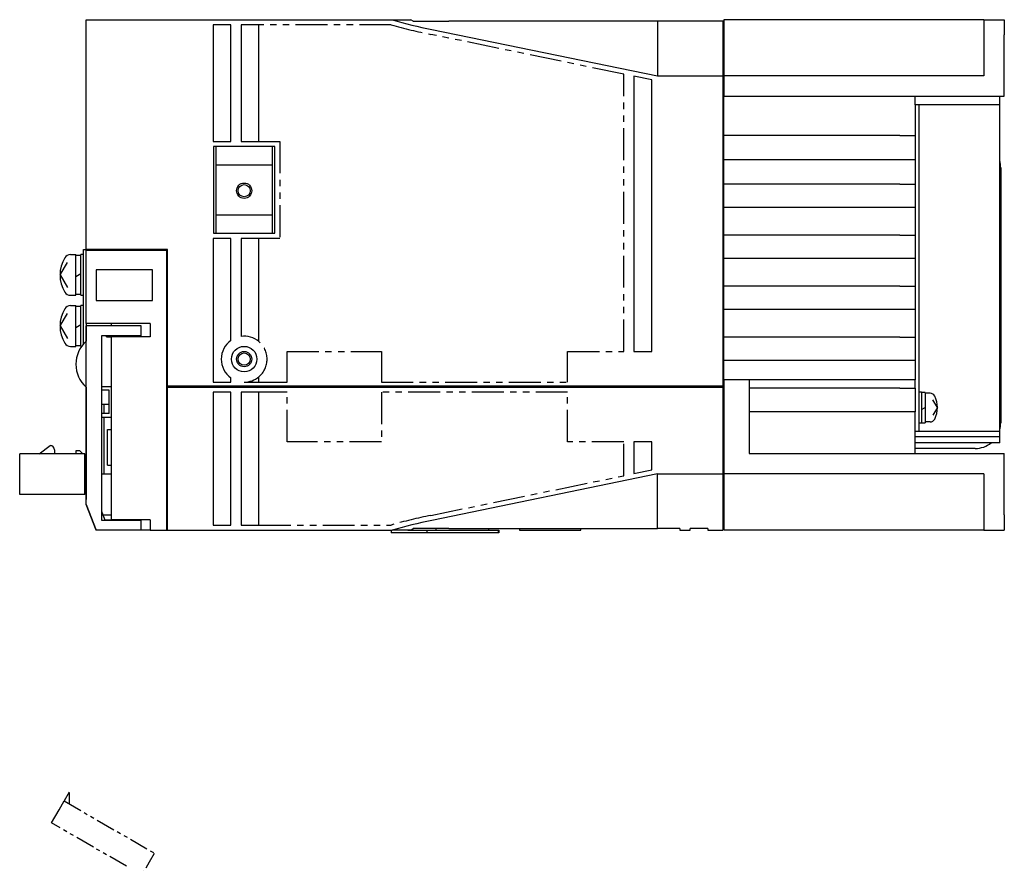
# Model space of a CAD drawing. Extents: x -782 to 6, y -317 to 246.
# Tile 4 of 4: x -347 to -154, y 6 to 171. Entities that reach past the tile are written whole.
import ezdxf

# ---------------------------------------------------------------- set-up
doc = ezdxf.new("R2010")
doc.units = 0
doc.linetypes.add('PHANTOM', pattern=[2.5, 1.25, -0.25, 0.25, -0.25, 0.25, -0.25])
for name, color, linetype in [('OUTLINE', 7, 'CONTINUOUS'), ('PHANTOM', 3, 'PHANTOM'), ('THIN_LINE', 6, 'CONTINUOUS')]:
    doc.layers.add(name, color=color, linetype=linetype)

msp = doc.modelspace()

# ---------------------------------------------------------------- linework, layer by layer
at = {"layer": 'OUTLINE'}
for p, q in [((-333.81, 171.03), (-273.81, 171.03)), ((-333.81, 126.03), (-333.81, 171.03)), ((-305.41, 170.03), (-308.91, 170.03)), ((-308.91, 170.03), (-308.91, 147.18)), ((-305.41, 147.18), (-305.41, 170.03)), ((-303.41, 170.03), (-303.41, 147.18)), ((-299.91, 170.03), (-303.41, 170.03)), ((-299.91, 147.18), (-299.91, 170.03)), ((-273.81, 171.03), (-270.13, 171.03)), ((-269.68, 170.73), (-270.13, 171.03)), ((-269.68, 170.73), (-262.68, 170.73)), ((-221.81, 170.73), (-262.68, 170.73)), ((-209.01, 170.73), (-221.81, 170.73)), ((-221.81, 170.73), (-221.81, 167.03)), ((-209.01, 170.83), (-208.81, 170.83)), ((-209.01, 170.83), (-209.01, 170.73)), ((-209.01, 170.73), (-209.01, 167.03)), ((-208.81, 171.03), (-208.81, 167.03)), ((-157.81, 171.03), (-208.81, 171.03)), ((-157.81, 171.03), (-153.81, 171.03)), ((-157.81, 171.03), (-157.81, 168.03)), ((-154.31, 171.03), (-153.81, 171.03)), ((-153.81, 171.03), (-153.81, 168.03)), ((-266, 169.13), (-221.81, 160.03)), ((-157.81, 168.03), (-157.81, 160.03)), ((-153.81, 156.03), (-153.81, 168.03)), ((-221.81, 167.03), (-221.81, 160.03)), ((-209.01, 167.03), (-209.01, 160.03)), ((-208.81, 167.03), (-208.81, 160.03)), ((-226.41, 159.95), (-226.41, 106.03)), ((-222.91, 159.23), (-226.41, 159.95)), ((-222.91, 106.03), (-222.91, 159.23)), ((-221.81, 160.03), (-209.01, 160.03)), ((-209.01, 160.03), (-209.01, 99.23)), ((-209.01, 159.83), (-208.81, 159.83)), ((-208.81, 160.03), (-208.81, 156.03)), ((-157.81, 160.03), (-208.81, 160.03)), ((-208.81, 100.49), (-208.81, 156.03)), ((-208.81, 156.03), (-153.81, 156.03)), ((-171.31, 154.33), (-171.31, 156.03)), ((-154.71, 154.33), (-154.71, 156.03)), ((-170.51, 154.33), (-171.31, 154.33)), ((-171.31, 154.33), (-171.31, 148.37)), ((-154.71, 154.33), (-170.51, 154.33)), ((-170.51, 90.33), (-170.51, 154.33)), ((-154.71, 90.33), (-154.71, 154.33)), ((-308.91, 147.18), (-305.41, 147.18)), ((-303.41, 147.18), (-299.91, 147.18)), ((-174.31, 148.37), (-208.81, 148.37)), ((-174.31, 148.37), (-171.31, 148.37)), ((-171.31, 148.37), (-171.31, 143.57)), ((-308.81, 146.18), (-308.81, 129.18)), ((-296.81, 146.18), (-308.81, 146.18)), ((-308.31, 142.6), (-308.31, 146.18)), ((-297.31, 146.18), (-297.31, 142.6)), ((-296.81, 129.18), (-296.81, 146.18)), ((-174.31, 143.57), (-208.81, 143.57)), ((-171.31, 143.57), (-174.31, 143.57)), ((-171.31, 143.57), (-171.31, 138.83)), ((-308.31, 132.76), (-308.31, 142.6)), ((-308.31, 142.6), (-297.31, 142.6)), ((-297.31, 142.6), (-297.31, 132.76)), ((-154.51, 142.03), (-154.51, 92.03)), ((-174.31, 138.83), (-208.81, 138.83)), ((-174.31, 138.83), (-171.31, 138.83)), ((-171.31, 138.83), (-171.31, 134.23)), ((-174.31, 134.23), (-208.81, 134.23)), ((-171.31, 134.23), (-174.31, 134.23)), ((-171.31, 134.23), (-171.31, 128.83)), ((-308.31, 129.18), (-308.31, 132.76)), ((-297.31, 132.76), (-308.31, 132.76)), ((-297.31, 132.76), (-297.31, 129.18)), ((-308.91, 128.18), (-308.91, 100.03)), ((-305.41, 128.18), (-308.91, 128.18)), ((-308.81, 129.18), (-296.81, 129.18)), ((-305.41, 108.2), (-305.41, 128.18)), ((-303.41, 128.18), (-303.41, 108.99)), ((-299.91, 128.18), (-303.41, 128.18)), ((-299.91, 107.97), (-299.91, 128.18)), ((-174.31, 128.83), (-208.81, 128.83)), ((-174.31, 128.83), (-171.31, 128.83)), ((-171.31, 128.83), (-171.31, 124.23)), ((-334.31, 107.51), (-334.31, 126.03)), ((-334.31, 126.03), (-333.81, 126.03)), ((-333.81, 126.03), (-333.81, 125.83)), ((-317.81, 126.03), (-333.81, 126.03)), ((-318.01, 125.83), (-333.81, 125.83)), ((-333.81, 111.53), (-333.81, 125.83)), ((-333.61, 126.03), (-333.61, 125.83)), ((-318.01, 125.83), (-318.01, 71.03)), ((-317.81, 99.23), (-317.81, 126.03)), ((-336.85, 125.03), (-335.81, 125.03)), ((-335.81, 117.03), (-335.81, 125.03)), ((-334.81, 124.83), (-335.81, 124.83)), ((-334.81, 117.03), (-334.81, 125.03)), ((-334.31, 125.03), (-334.81, 125.03)), ((-174.31, 124.23), (-208.81, 124.23)), ((-171.31, 124.23), (-174.31, 124.23)), ((-171.31, 124.23), (-171.31, 118.83)), ((-338.91, 121.03), (-337.44, 123.49)), ((-331.81, 122.03), (-331.81, 116.03)), ((-320.81, 122.03), (-331.81, 122.03)), ((-320.81, 116.03), (-320.81, 122.03)), ((-338.91, 121.03), (-337.44, 118.56)), ((-335.81, 120.74), (-334.81, 121.32)), ((-174.31, 118.83), (-208.81, 118.83)), ((-174.31, 118.83), (-171.31, 118.83)), ((-171.31, 118.83), (-171.31, 114.23)), ((-336.85, 117.03), (-335.81, 117.03)), ((-335.81, 117.23), (-334.81, 117.23)), ((-334.81, 117.03), (-334.31, 117.03)), ((-331.81, 116.03), (-320.81, 116.03)), ((-336.85, 115.03), (-335.81, 115.03)), ((-335.81, 107.03), (-335.81, 115.03)), ((-334.81, 114.83), (-335.81, 114.83)), ((-334.81, 107.03), (-334.81, 115.03)), ((-334.31, 115.03), (-334.81, 115.03)), ((-174.31, 114.23), (-208.81, 114.23)), ((-171.31, 114.23), (-174.31, 114.23)), ((-171.31, 114.23), (-171.31, 108.83)), ((-338.91, 111.03), (-337.44, 113.49)), ((-338.91, 111.03), (-337.44, 108.56)), ((-335.81, 110.74), (-334.81, 111.32)), ((-333.81, 111.53), (-333.81, 108.02)), ((-321.21, 111.53), (-333.81, 111.53)), ((-323.02, 111.03), (-333.8, 111.03)), ((-333.8, 76.03), (-333.8, 111.03)), ((-328.81, 111.03), (-328.81, 111.53)), ((-323.02, 109.06), (-323.02, 111.03)), ((-321.21, 111.53), (-321.21, 108.92)), ((-330.8, 109.06), (-330.8, 73)), ((-323.02, 109.06), (-330.8, 109.06)), ((-329.81, 108.92), (-329.81, 109.06)), ((-329.81, 108.92), (-328.81, 108.92)), ((-321.21, 108.92), (-328.81, 108.92)), ((-328.81, 73.03), (-328.81, 108.92)), ((-327.27, 109.06), (-327.27, 108.92)), ((-325.34, 108.92), (-325.34, 109.06)), ((-174.31, 108.83), (-208.81, 108.83)), ((-174.31, 108.83), (-171.31, 108.83)), ((-171.31, 108.83), (-171.31, 104.23)), ((-336.85, 107.03), (-335.81, 107.03)), ((-335.81, 107.23), (-334.81, 107.23)), ((-334.81, 107.03), (-334.69, 107.03)), ((-226.41, 106.03), (-222.91, 106.03)), ((-174.31, 104.23), (-208.81, 104.23)), ((-171.31, 104.23), (-174.31, 104.23)), ((-171.31, 104.23), (-171.31, 100.49)), ((-305.41, 100.03), (-305.41, 100.85)), ((-299.91, 100.03), (-299.91, 101.09)), ((-203.81, 100.49), (-208.81, 100.49)), ((-208.81, 100.49), (-208.81, 82.03)), ((-171.31, 100.49), (-203.81, 100.49)), ((-203.81, 100.49), (-203.81, 86.03)), ((-171.31, 98.83), (-171.31, 100.49)), ((-333.81, 99.04), (-333.81, 95.63)), ((-330.8, 99.18), (-328.81, 99.18)), ((-329.26, 98.48), (-330.8, 98.48)), ((-329.26, 93.88), (-329.26, 98.48)), ((-209.01, 99.23), (-317.81, 99.23)), ((-317.81, 99.03), (-209.01, 99.03)), ((-317.81, 71.03), (-317.81, 99.03)), ((-308.91, 100.03), (-305.41, 100.03)), ((-302.81, 100.03), (-299.91, 100.03)), ((-209.01, 99.03), (-209.01, 99.23)), ((-209.01, 99.03), (-209.01, 82.03)), ((-174.31, 98.83), (-203.81, 98.83)), ((-174.31, 98.83), (-171.31, 98.83)), ((-171.31, 98.83), (-171.31, 94.23)), ((-308.91, 98.03), (-308.91, 72.03)), ((-305.41, 98.03), (-308.91, 98.03)), ((-305.41, 72.03), (-305.41, 98.03)), ((-303.41, 98.03), (-303.41, 72.03)), ((-299.91, 98.03), (-303.41, 98.03)), ((-299.91, 72.03), (-299.91, 98.03)), ((-170.01, 98.03), (-170.51, 98.03)), ((-170.01, 98.03), (-170.01, 92.03)), ((-169.31, 97.98), (-170.01, 97.98)), ((-169.31, 97.98), (-169.31, 95.03)), ((-168.34, 97.83), (-169.31, 97.83)), ((-166.91, 95.03), (-167.81, 96.53)), ((-333.81, 95.63), (-333.81, 77.03)), ((-333.8, 95.63), (-333.81, 95.63)), ((-329.26, 95.63), (-330.8, 95.63)), ((-330.31, 95.63), (-330.31, 93.88)), ((-170.01, 94.67), (-169.31, 95.08)), ((-169.31, 95.03), (-169.31, 92.08)), ((-166.91, 95.03), (-167.81, 93.52)), ((-329.26, 93.88), (-330.8, 93.88)), ((-330.8, 93.18), (-328.81, 93.18)), ((-330.31, 93.18), (-330.31, 82.03)), ((-174.31, 94.23), (-203.81, 94.23)), ((-171.31, 94.23), (-174.31, 94.23)), ((-171.31, 86.03), (-171.31, 94.23)), ((-329.61, 83.73), (-329.61, 90.73)), ((-329.61, 90.73), (-328.81, 90.73)), ((-170.51, 92.03), (-170.01, 92.03)), ((-170.01, 92.08), (-169.31, 92.08)), ((-168.34, 92.23), (-169.31, 92.23)), ((-170.51, 90.33), (-171.31, 90.33)), ((-154.71, 89.33), (-171.31, 89.33)), ((-154.71, 90.33), (-170.51, 90.33)), ((-154.71, 89.33), (-154.71, 90.33)), ((-154.71, 88.13), (-154.71, 89.33)), ((-343.02, 85.99), (-340.81, 87.59)), ((-222.91, 88.33), (-226.41, 88.33)), ((-226.41, 88.33), (-226.41, 82.1)), ((-222.91, 82.82), (-222.91, 88.33)), ((-154.71, 88.13), (-171.31, 88.13)), ((-159.51, 87.03), (-171.31, 87.03)), ((-346.81, 77.99), (-346.81, 85.99)), ((-334.01, 85.99), (-346.81, 85.99)), ((-340.01, 86.79), (-340.01, 85.99)), ((-335.01, 86.59), (-335.81, 86.59)), ((-335.81, 86.59), (-335.81, 85.99)), ((-334.41, 85.99), (-335.01, 86.59)), ((-334.01, 77.99), (-334.01, 85.99)), ((-333.81, 85.39), (-334.01, 85.59)), ((-203.81, 86.03), (-153.81, 86.03)), ((-153.81, 74.03), (-153.81, 86.03)), ((-333.81, 84.59), (-334.01, 84.59)), ((-329.61, 83.73), (-328.81, 83.73)), ((-330.8, 82.03), (-328.81, 82.03)), ((-221.81, 82.03), (-266, 72.93)), ((-226.41, 82.1), (-222.91, 82.82)), ((-221.81, 75.03), (-221.81, 82.03)), ((-221.81, 82.03), (-209.01, 82.03)), ((-209.01, 82.23), (-208.81, 82.23)), ((-209.01, 82.03), (-209.01, 75.03)), ((-208.81, 82.03), (-208.81, 75.03)), ((-157.81, 82.03), (-208.81, 82.03)), ((-157.81, 82.03), (-157.81, 74.03)), ((-333.81, 79.39), (-334.01, 79.39)), ((-334.01, 77.99), (-346.81, 77.99)), ((-333.81, 76.03), (-331.81, 71.03)), ((-331.8, 71.03), (-333.8, 76.03)), ((-330.8, 74.75), (-330.51, 74.03)), ((-330.51, 74.03), (-330.11, 73.03)), ((-330.51, 74.03), (-328.81, 74.03)), ((-221.81, 71.33), (-221.81, 75.03)), ((-209.01, 75.03), (-209.01, 71.03)), ((-208.81, 75.03), (-208.81, 71.03)), ((-157.81, 74.03), (-157.81, 71.03)), ((-153.81, 74.03), (-153.81, 71.03)), ((-330.8, 73), (-323.02, 73)), ((-330.11, 73.03), (-328.81, 73.03)), ((-328.81, 73), (-328.81, 73.03)), ((-321.21, 73.03), (-328.81, 73.03)), ((-327.27, 73.03), (-327.27, 73)), ((-325.34, 73), (-325.34, 73.03)), ((-323.02, 71.03), (-323.02, 73)), ((-321.21, 73.03), (-321.21, 71.03)), ((-308.91, 72.03), (-305.41, 72.03)), ((-303.41, 72.03), (-299.91, 72.03)), ((-331.8, 71.03), (-331.81, 71.03)), ((-323.02, 71.03), (-331.8, 71.03)), ((-321.21, 71.03), (-323.02, 71.03)), ((-321.21, 71.03), (-318.01, 71.03)), ((-317.81, 71.23), (-318.01, 71.23)), ((-318.01, 71.03), (-317.81, 71.03)), ((-317.81, 71.03), (-273.81, 71.03)), ((-274.01, 71.03), (-274.01, 70.53)), ((-267.01, 70.53), (-274.01, 70.53)), ((-270.13, 71.03), (-273.81, 71.03)), ((-270.76, 71.03), (-267.01, 71.03)), ((-270.13, 71.03), (-269.68, 71.33)), ((-262.68, 71.33), (-269.68, 71.33)), ((-267.01, 71.03), (-253.01, 71.03)), ((-267.01, 71.03), (-267.01, 70.53)), ((-253.01, 70.53), (-267.01, 70.53)), ((-265.18, 71.03), (-265.18, 71.33)), ((-262.68, 71.33), (-221.81, 71.33)), ((-254.83, 71.03), (-254.83, 71.33)), ((-253.01, 71.03), (-253.01, 70.53)), ((-253.01, 71.03), (-252.91, 71.03)), ((-252.91, 70.53), (-253.01, 70.53)), ((-252.91, 71.03), (-252.91, 70.53)), ((-248.81, 71.33), (-248.81, 71.03)), ((-248.81, 71.03), (-236.81, 71.03)), ((-236.81, 71.03), (-236.81, 71.33)), ((-217.41, 71.33), (-221.81, 71.33)), ((-217.41, 71.33), (-217.41, 71.03)), ((-217.41, 71.03), (-215.41, 71.03)), ((-211.91, 71.33), (-215.41, 71.33)), ((-215.41, 71.03), (-215.41, 71.33)), ((-211.91, 71.33), (-211.91, 71.03)), ((-211.91, 71.03), (-209.01, 71.03)), ((-209.01, 71.23), (-208.81, 71.23)), ((-157.81, 71.03), (-208.81, 71.03)), ((-157.81, 71.03), (-153.81, 71.03)), ((-154.31, 71.03), (-153.81, 71.03))]:
    msp.add_line(p, q, dxfattribs=at)
for centre, radius in [((-302.81, 137.53), 1.2), ((-302.81, 104.53), 2.5), ((-302.81, 104.53), 1.2)]:
    msp.add_circle(centre, radius, dxfattribs=at)
for centre, radius, start, end in [((-248.71, 257.15), 89.71, 253.7519, 258.8885), ((-159.51, 142.03), 5, 0, 16.2602), ((-332.41, 121.03), 6.5, 148.7193, 211.2807), ((-336.85, 123.73), 1.3, 90, 148.7193), ((-336.85, 118.33), 1.3, 211.2807, 270), ((-332.41, 111.03), 6.5, 148.7193, 211.2807), ((-336.85, 113.73), 1.3, 90, 148.7193), ((-302.81, 104.53), 4.5, 125.2944, 234.7056), ((-302.81, 104.53), 4.5, 49.876, 97.6623), ((-336.85, 108.33), 1.3, 211.2807, 270), ((-329.75, 103.53), 6.05, 132.0338, 227.9662), ((-302.81, 104.53), 4.5, 270, 310.124), ((-168.34, 96.83), 1, 26.7437, 90), ((-171.91, 95.03), 5, 333.2563, 26.7437), ((-168.34, 93.23), 1, 270, 333.2563), ((-159.51, 92.03), 5, 343.7398, 0), ((-340.81, 86.79), 0.8, 0, 90), ((-159.51, 92.03), 5, 270, 308.7394), ((-246.49, -24.2), 99.06, 101.3543, 106.0054)]:
    msp.add_arc(centre, radius, start, end, dxfattribs=at)
at = {"layer": 'PHANTOM', "ltscale": 5}
for p, q in [((-273.97, 170.03), (-299.91, 170.03)), ((-228.41, 160.36), (-266.2, 168.15)), ((-228.41, 106.03), (-228.41, 160.36)), ((-299.91, 147.18), (-295.81, 147.18)), ((-295.81, 147.18), (-295.81, 128.18)), ((-295.81, 128.18), (-299.91, 128.18)), ((-294.41, 106.03), (-275.91, 106.03)), ((-294.41, 100.03), (-294.41, 106.03)), ((-275.91, 106.03), (-275.91, 100.03)), ((-239.41, 106.03), (-228.41, 106.03)), ((-239.41, 100.03), (-239.41, 106.03)), ((-299.91, 100.03), (-294.41, 100.03)), ((-275.91, 100.03), (-239.41, 100.03)), ((-294.41, 98.03), (-299.91, 98.03)), ((-294.41, 88.33), (-294.41, 98.03)), ((-275.91, 98.03), (-275.91, 88.33)), ((-239.41, 98.03), (-275.91, 98.03)), ((-239.41, 88.33), (-239.41, 98.03)), ((-275.91, 88.33), (-294.41, 88.33)), ((-228.41, 88.33), (-239.41, 88.33)), ((-228.41, 81.69), (-228.41, 88.33)), ((-266.2, 73.91), (-228.41, 81.69)), ((-299.91, 72.03), (-273.97, 72.03))]:
    msp.add_line(p, q, dxfattribs=at)
at = {"layer": 'PHANTOM', "ltscale": 3}
for p, q in [((-337.1, 19.7), (-338.1, 17.97)), ((-339.1, 16.23), (-338.1, 17.97)), ((-338.1, 17.97), (-320.39, 7.74)), ((-340.59, 13.67), (-339.1, 16.23)), ((-325.88, 5.18), (-340.59, 13.67)), ((-321.39, 6.01), (-320.39, 7.74)), ((-325.79, -1.6), (-321.39, 6.01))]:
    msp.add_line(p, q, dxfattribs=at)
at = {"layer": 'PHANTOM', "ltscale": 5}
for centre, radius, start, end in [((-248.45, 258.52), 92.1, 253.9119, 258.8896), ((-302.81, 104.53), 4.5, 310.124, 49.876), ((-249.35, -12.73), 88.26, 101.0021, 106.1964)]:
    msp.add_arc(centre, radius, start, end, dxfattribs=at)
at = {"layer": 'PHANTOM', "ltscale": 3}
msp.add_arc((-347.18, 18.53), 10.15, 353.525, 6.5931, dxfattribs=at)
at = {"layer": 'THIN_LINE'}
for centre in [(-302.81, 137.53), (-302.81, 104.53)]:
    msp.add_circle(centre, 1.5, dxfattribs=at)

doc.saveas('drawing.dxf')
